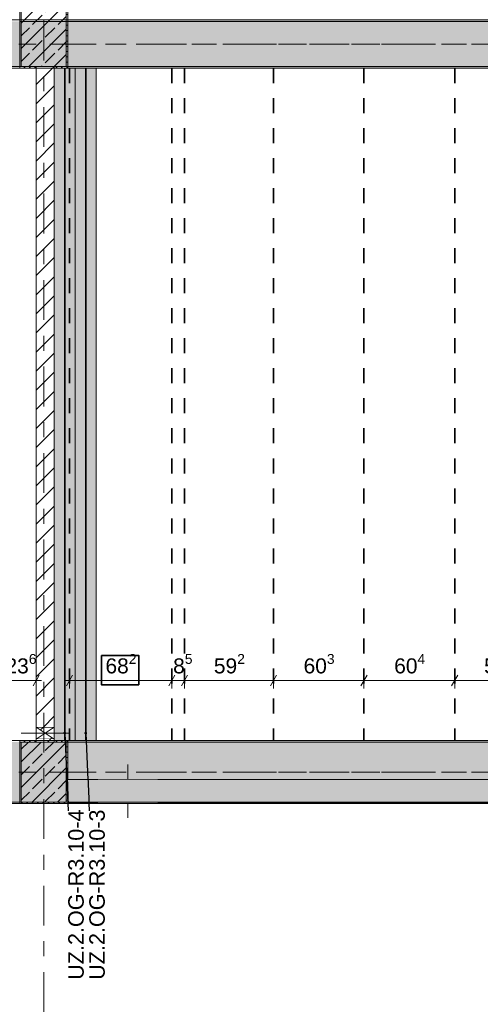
# Model space of a CAD drawing. Header units: metres. Extents: x -3.6 to 84.5, y -11 to 16.8.
# Tile 99 of 228: x 18.4 to 21.4, y 6.8 to 13.3. Entities that reach past the tile are written whole.
import ezdxf

# ---------------------------------------------------------------- set-up
doc = ezdxf.new("R2010")
doc.units = ezdxf.units.M
doc.header["$MEASUREMENT"] = 0
for name, pattern in [('Achse', [0.2, 0.1, -0.05, 0, -0.05]), ('Strichlinie doppelt', [0.546806, 0.264583, -0.105833, 0.070556, -0.105833]), ('Strichlinie eng', [0.115, 0.075, -0.04]), ('Wipeout_Contour', [1, 0, -1])]:
    doc.linetypes.add(name, pattern=pattern)
for name, color, linetype in [('155 - Bemaßung_ Beschriftung.Ausbau - Deckenelemente', 7, 'Continuous'), ('451 - Universal.Achsen Raster', 7, 'Continuous'), ('605 - Struktur.Wand Innen', 7, 'Continuous'), ('607 - Struktur.Stütze', 7, 'Continuous'), ('608 - Struktur.Träger', 7, 'Continuous'), ('612 - Struktur.Stahlbau', 7, 'Continuous'), ('Abbruch_605 - Struktur.Wand Innen', 7, 'Continuous'), ('Neubau_605 - Struktur.Wand Innen', 7, 'Continuous'), ('Neubau_612 - Struktur.Stahlbau', 7, 'Continuous')]:
    doc.layers.add(name, color=color, linetype=linetype)
doc.styles.add('ERSTELLTER_STIL_2', font='txt')
doc.linetypes.add('Abbruch 1', pattern='A,0,[1,2022.0244.A_L5A-PL04.09_iA_Deckenelemente 2.OG1.Shx,S=0.001984,R=0,X=0,Y=0],-0.25,0', length=0.25)
doc.dimstyles.new('ERSTELLTER_STIL__1', dxfattribs={"dimtxt": 0.1, "dimasz": 0.0532, "dimexe": 0.18, "dimexo": 0.0625, "dimgap": 0, "dimtad": 1, "dimtih": 1, "dimtoh": 1, "dimzin": 0, "dimdsep": 46, "dimtxsty": 'ERSTELLTER_STIL_2', "dimblk": 'ARROWHEAD_2', "dimblk1": 'ARROWHEAD_2', "dimblk2": 'ARROWHEAD_2', "dimcen": 0.09, "dimse1": 1, "dimse2": 1, "dimclrd": 7, "dimclre": 7, "dimclrt": 7, "dimazin": 0, "dimtfac": 1, "dimtdec": 4, "dimtmove": 0, "dimatfit": 3, "dimfxl": 1, "dimtolj": 1, "dimtzin": 0, "dimarcsym": 0})
doc.dimstyles.new('ERSTELLTER_STIL__2', dxfattribs={"dimtxt": 0.1, "dimasz": 0.0532, "dimexe": 0.18, "dimexo": 0.0625, "dimgap": 0, "dimtad": 1, "dimtih": 1, "dimtoh": 1, "dimzin": 0, "dimdsep": 46, "dimtxsty": 'ERSTELLTER_STIL_2', "dimblk": 'ARROWHEAD_2', "dimblk1": 'ARROWHEAD_2', "dimblk2": 'ARROWHEAD_2', "dimcen": 0.09, "dimse1": 1, "dimse2": 1, "dimclrd": 7, "dimclre": 7, "dimclrt": 7, "dimazin": 0, "dimtfac": 1, "dimtdec": 4, "dimtmove": 2, "dimatfit": 3, "dimfxl": 1, "dimtolj": 1, "dimtzin": 0, "dimarcsym": 0})
doc.dimstyles.new('ERSTELLTER_STIL__7', dxfattribs={"dimtxt": 0.18, "dimasz": 0.03648, "dimexe": 0.18, "dimexo": 0.0625, "dimgap": 0, "dimtad": 0, "dimtih": 1, "dimtoh": 1, "dimdec": 4, "dimzin": 0, "dimdsep": 46, "dimcen": 0.09, "dimadec": 0, "dimazin": 0, "dimtfac": 1, "dimtdec": 4, "dimtmove": 0, "dimatfit": 3, "dimldrblk": 'ARROWHEAD_11', "dimfxl": 1, "dimtolj": 1, "dimtzin": 0, "dimarcsym": 0})
pattern_1 = [(45, (0, 0), (-0.08485281, 0.08485281), []), (45, (-0.04243, 0.04243), (-0.08485281, 0.08485281), [0.09, -0.03])]
pattern_2 = [(45, (0, 0), (-0.01767767, 0.01767767), [0, -0.025])]
pattern_3 = [(45, (0, 0), (-0.0636396, 0.0636396), [])]
pattern_4 = [(135, (0, 0), (0.053033, 0.053033), []), (135, (-0.01768, -0.01768), (0.053033, 0.053033), [])]

# ---------------------------------------------------------------- blocks, each defined once
blk = doc.blocks.new('*D186')
at = {"layer": '155 - Bemaßung_ Beschriftung.Ausbau - Deckenelemente', "color": 7, "linetype": 'Continuous', "lineweight": 5}
for p, q in [((18.7212, 8.945), (18.6808, 8.875)), ((18.701, 8.8575), (18.701, 8.9625)), ((19.4032, 8.945), (19.3628, 8.875)), ((19.383, 8.8575), (19.383, 8.9625)), ((18.6668, 8.91), (18.701, 8.91)), ((18.701, 8.91), (19.383, 8.91))]:
    blk.add_line(p, q, dxfattribs=at)
at = {"layer": '155 - Bemaßung_ Beschriftung.Ausbau - Deckenelemente', "color": 7, "lineweight": 5, "insert": (18.9411, 8.9283), "char_height": 0.1, "attachment_point": 7, "style": 'ERSTELLTER_STIL_2'}
blk.add_mtext('\\A1;{\\pql;\\fArial|b0|i0|c0|p38;68\\fArial|b0|i0|c0|p38;\\A1{\\H.66x;\\S2^  ;}}', dxfattribs=at)
blk = doc.blocks.new('ARROWHEAD_2')
at = {"color": 0, "linetype": 'Continuous', "lineweight": 0}
for p, q in [((0, 0), (-1, 0)), ((-0.38, -0.66), (0.38, 0.66))]:
    blk.add_line(p, q, dxfattribs=at)
blk = doc.blocks.new('*D187')
at = {"layer": '155 - Bemaßung_ Beschriftung.Ausbau - Deckenelemente', "color": 7, "linetype": 'Continuous', "lineweight": 5}
for p, q in [((19.4032, 8.945), (19.3628, 8.875)), ((19.383, 8.8575), (19.383, 8.9625)), ((19.4882, 8.945), (19.4478, 8.875)), ((19.468, 8.8575), (19.468, 8.9625)), ((19.383, 8.91), (19.468, 8.91))]:
    blk.add_line(p, q, dxfattribs=at)
at = {"layer": '155 - Bemaßung_ Beschriftung.Ausbau - Deckenelemente', "color": 7, "lineweight": 5, "insert": (19.392, 8.9283), "char_height": 0.1, "attachment_point": 7, "style": 'ERSTELLTER_STIL_2'}
blk.add_mtext('\\A1;{\\pql;\\fArial|b0|i0|c0|p38;8\\fArial|b0|i0|c0|p38;\\A1{\\H.66x;\\S5^  ;}}', dxfattribs=at)
blk = doc.blocks.new('*D188')
at = {"layer": '155 - Bemaßung_ Beschriftung.Ausbau - Deckenelemente', "color": 7, "linetype": 'Continuous', "lineweight": 5}
for p, q in [((19.4882, 8.945), (19.4478, 8.875)), ((19.468, 8.8575), (19.468, 8.9625)), ((20.0802, 8.945), (20.0398, 8.875)), ((20.06, 8.8575), (20.06, 8.9625)), ((19.468, 8.91), (20.06, 8.91))]:
    blk.add_line(p, q, dxfattribs=at)
at = {"layer": '155 - Bemaßung_ Beschriftung.Ausbau - Deckenelemente', "color": 7, "lineweight": 5, "insert": (19.6631, 8.9283), "char_height": 0.1, "attachment_point": 7, "style": 'ERSTELLTER_STIL_2'}
blk.add_mtext('\\A1;{\\pql;\\fArial|b0|i0|c0|p38;59\\fArial|b0|i0|c0|p38;\\A1{\\H.66x;\\S2^  ;}}', dxfattribs=at)
blk = doc.blocks.new('*D189')
at = {"layer": '155 - Bemaßung_ Beschriftung.Ausbau - Deckenelemente', "color": 7, "linetype": 'Continuous', "lineweight": 5}
for p, q in [((20.0802, 8.945), (20.0398, 8.875)), ((20.06, 8.8575), (20.06, 8.9625)), ((20.6832, 8.945), (20.6428, 8.875)), ((20.663, 8.8575), (20.663, 8.9625)), ((20.06, 8.91), (20.663, 8.91))]:
    blk.add_line(p, q, dxfattribs=at)
at = {"layer": '155 - Bemaßung_ Beschriftung.Ausbau - Deckenelemente', "color": 7, "lineweight": 5, "insert": (20.2606, 8.9283), "char_height": 0.1, "attachment_point": 7, "style": 'ERSTELLTER_STIL_2'}
blk.add_mtext('\\A1;{\\pql;\\fArial|b0|i0|c0|p38;60\\fArial|b0|i0|c0|p38;\\A1{\\H.66x;\\S3^  ;}}', dxfattribs=at)
blk = doc.blocks.new('*D190')
at = {"layer": '155 - Bemaßung_ Beschriftung.Ausbau - Deckenelemente', "color": 7, "linetype": 'Continuous', "lineweight": 5}
for p, q in [((20.6832, 8.945), (20.6428, 8.875)), ((20.663, 8.8575), (20.663, 8.9625)), ((21.2872, 8.945), (21.2468, 8.875)), ((21.267, 8.8575), (21.267, 8.9625)), ((20.663, 8.91), (21.267, 8.91))]:
    blk.add_line(p, q, dxfattribs=at)
at = {"layer": '155 - Bemaßung_ Beschriftung.Ausbau - Deckenelemente', "color": 7, "lineweight": 5, "insert": (20.8641, 8.9283), "char_height": 0.1, "attachment_point": 7, "style": 'ERSTELLTER_STIL_2'}
blk.add_mtext('\\A1;{\\pql;\\fArial|b0|i0|c0|p38;60\\fArial|b0|i0|c0|p38;\\A1{\\H.66x;\\S4^  ;}}', dxfattribs=at)
blk = doc.blocks.new('*D191')
at = {"layer": '155 - Bemaßung_ Beschriftung.Ausbau - Deckenelemente', "color": 7, "linetype": 'Continuous', "lineweight": 5}
for p, q in [((21.2872, 8.945), (21.2468, 8.875)), ((21.267, 8.8575), (21.267, 8.9625)), ((21.8812, 8.945), (21.8408, 8.875)), ((21.861, 8.8575), (21.861, 8.9625)), ((21.267, 8.91), (21.861, 8.91))]:
    blk.add_line(p, q, dxfattribs=at)
at = {"layer": '155 - Bemaßung_ Beschriftung.Ausbau - Deckenelemente', "color": 7, "lineweight": 5, "insert": (21.4631, 8.9283), "char_height": 0.1, "attachment_point": 7, "style": 'ERSTELLTER_STIL_2'}
blk.add_mtext('\\A1;{\\pql;\\fArial|b0|i0|c0|p38;59\\fArial|b0|i0|c0|p38;\\A1{\\H.66x;\\S4^  ;}}', dxfattribs=at)
blk = doc.blocks.new('*D204')
at = {"layer": '155 - Bemaßung_ Beschriftung.Ausbau - Deckenelemente', "color": 7, "linetype": 'Continuous', "lineweight": 5}
for p, q in [((18.2642, 8.945), (18.2238, 8.875)), ((18.244, 8.8575), (18.244, 8.9625)), ((18.4598, 8.875), (18.5002, 8.945)), ((18.48, 8.8575), (18.48, 8.9625)), ((18.244, 8.91), (18.48, 8.91)), ((18.48, 8.91), (18.5142, 8.91))]:
    blk.add_line(p, q, dxfattribs=at)
at = {"layer": '155 - Bemaßung_ Beschriftung.Ausbau - Deckenelemente', "color": 7, "lineweight": 5, "insert": (18.2752, 8.9283), "char_height": 0.1, "attachment_point": 7, "style": 'ERSTELLTER_STIL_2'}
blk.add_mtext('\\A1;{\\pql;\\fArial|b0|i0|c0|p38;23\\fArial|b0|i0|c0|p38;\\A1{\\H.66x;\\S6^  ;}}', dxfattribs=at)
blk = doc.blocks.new('ARROWHEAD_11')
at = {"color": 0, "linetype": 'Continuous', "lineweight": 0}
blk.add_line((0, 0), (-1, 0), dxfattribs=at)
at = {"color": 0, "linetype": 'Continuous', "lineweight": 0, "const_width": 0.25, "flags": 128}
blk.add_lwpolyline([(-0.125, 0, 1), (0.125, 0, 1)], format="xyb", close=True, dxfattribs=at)

msp = doc.modelspace()

# ---------------------------------------------------------------- hatches: boundary and pattern name
at = {"layer": '607 - Struktur.Stütze', "linetype": 'Continuous', "lineweight": 0, "true_color": 0x000000}
h = msp.add_hatch(dxfattribs=at)
h.set_pattern_fill('Beton__Stahlbeton_0001', color=18, style=0, pattern_type=2)
h.set_pattern_definition(pattern_1)
h.paths.add_polyline_path([(18.38, 13), (18.68, 13), (18.68, 13.45), (18.38, 13.45)])
h = msp.add_hatch(dxfattribs=at)
h.set_pattern_fill('Gips_0001', color=18, style=0, pattern_type=2)
h.set_pattern_definition(pattern_2)
h.paths.add_polyline_path([(18.37, 13.445), (18.37, 12.99), (18.48, 12.99), (18.48, 13), (18.38, 13), (18.38, 13.445)])
h = msp.add_hatch(dxfattribs=at)
h.set_pattern_fill('Gips_0001', color=18, style=0, pattern_type=2)
h.set_pattern_definition(pattern_2)
h.paths.add_polyline_path([(18.68, 13), (18.6, 13), (18.6, 12.99), (18.69, 12.99), (18.69, 13.445), (18.68, 13.445)])
h = msp.add_hatch(dxfattribs=at)
h.set_pattern_fill('Gips_0001', color=18, style=0, pattern_type=2)
h.set_pattern_definition(pattern_2)
h.paths.add_polyline_path([(18.37, 8.51), (18.37, 8.09), (18.69, 8.09), (18.69, 8.51), (18.6, 8.51), (18.6, 8.5), (18.68, 8.5), (18.68, 8.1), (18.38, 8.1), (18.38, 8.5), (18.48, 8.5), (18.48, 8.51)])
h = msp.add_hatch(dxfattribs=at)
h.set_pattern_fill('Beton__Stahlbeton_0001', color=18, style=0, pattern_type=2)
h.set_pattern_definition(pattern_1)
h.paths.add_polyline_path([(18.38, 8.1), (18.68, 8.1), (18.68, 8.5), (18.38, 8.5)])
at = {"layer": '608 - Struktur.Träger', "linetype": 'Continuous', "lineweight": 0, "true_color": 0x000000}
h = msp.add_hatch(dxfattribs=at)
h.set_pattern_fill('Gips_0001', color=18, style=0, pattern_type=2)
h.set_pattern_definition(pattern_2)
h.paths.add_polyline_path([(18.69, 13.31), (18.69, 13.3), (21.97, 13.3), (21.97, 13.31)])
h = msp.add_hatch(dxfattribs=at)
h.set_pattern_fill('Gips_0001', color=18, style=0, pattern_type=2)
h.set_pattern_definition(pattern_2)
h.paths.add_polyline_path([(21.97, 13), (18.69, 13), (18.69, 12.99), (21.97, 12.99)])
h = msp.add_hatch(dxfattribs=at)
h.set_pattern_fill('Gips_0001', color=18, style=0, pattern_type=2)
h.set_pattern_definition(pattern_2)
h.paths.add_polyline_path([(18.69, 8.5), (25.57, 8.5), (25.57, 8.51), (18.69, 8.51)])
at = {"layer": '612 - Struktur.Stahlbau', "linetype": 'Continuous', "lineweight": 0, "true_color": 0x30307f}
msp.add_hatch(color=177, dxfattribs=at).paths.add_polyline_path([(18.74, 12.99), (18.88, 12.99), (18.88, 8.51), (18.74, 8.51)])
at = {"layer": 'Abbruch_605 - Struktur.Wand Innen', "linetype": 'Continuous', "lineweight": 0, "true_color": 0x000000}
h = msp.add_hatch(dxfattribs=at)
h.set_pattern_fill('MW_Ziegel_0001', color=18, style=0, pattern_type=2)
h.set_pattern_definition(pattern_3)
h.paths.add_polyline_path([(18.6, 8.6), (18.48, 8.6), (18.54, 8.56)])
h = msp.add_hatch(dxfattribs=at)
h.set_pattern_fill('MW_Ziegel_0001', color=18, style=0, pattern_type=2)
h.set_pattern_definition(pattern_3)
h.paths.add_polyline_path([(18.48, 8.52), (18.6, 8.52), (18.54, 8.56)])
at = {"layer": 'Neubau_605 - Struktur.Wand Innen', "linetype": 'Continuous', "lineweight": 0, "true_color": 0x000000}
for points in [[(19.29, 8.25), (18.89, 8.25), (19.09, 8.1725)], [(18.89, 8.095), (19.29, 8.095), (19.09, 8.1725)]]:
    msp.add_hatch(color=18, dxfattribs=at).paths.add_polyline_path(points)
at = {"layer": 'Neubau_612 - Struktur.Stahlbau', "linetype": 'Continuous', "lineweight": 0, "true_color": 0x000000}
h = msp.add_hatch(dxfattribs=at)
h.set_pattern_fill('Metall__Stahl_0001', color=18, style=0, pattern_type=2)
h.set_pattern_definition(pattern_4)
h.paths.add_polyline_path([(18.6728, 8.51), (18.6728, 12.99), (18.6673, 12.99), (18.6673, 8.51)])
h = msp.add_hatch(dxfattribs=at)
h.set_pattern_fill('Metall__Stahl_0001', color=18, style=0, pattern_type=2)
h.set_pattern_definition(pattern_4)
h.paths.add_polyline_path([(18.8128, 8.51), (18.8128, 12.99), (18.8073, 12.99), (18.8073, 8.51)])

# ---------------------------------------------------------------- linework, layer by layer
at = {"layer": '155 - Bemaßung_ Beschriftung.Ausbau - Deckenelemente', "color": 7, "linetype": 'Achse', "lineweight": 35}
for p, q in [((18.701, 12.99), (18.701, 8.51)), ((19.383, 12.99), (19.383, 8.51)), ((19.468, 12.99), (19.468, 8.51)), ((20.06, 12.99), (20.06, 8.51)), ((20.663, 12.99), (20.663, 8.51)), ((21.267, 12.99), (21.267, 8.51))]:
    msp.add_line(p, q, dxfattribs=at)
at = {"layer": '155 - Bemaßung_ Beschriftung.Ausbau - Deckenelemente', "color": 1, "linetype": 'Continuous', "lineweight": 35, "flags": 128}
msp.add_lwpolyline([(18.9147, 9.0767), (19.1627, 9.0767), (19.1627, 8.8816), (18.9147, 8.8816)], close=True, dxfattribs=at)
at = {"layer": '451 - Universal.Achsen Raster', "color": 160, "linetype": 'Strichlinie doppelt', "lineweight": 9, "true_color": 0x3232ff}
for p, q in [((64.935, 13.15), (-3.175, 13.15)), ((64.935, 8.3), (-3.175, 8.3))]:
    msp.add_line(p, q, dxfattribs=at)
at = {"layer": '605 - Struktur.Wand Innen', "color": 7, "linetype": 'Continuous', "lineweight": 13, "flags": 128}
for points in [[(19.29, 8.25), (18.89, 8.25)], [(18.89, 8.095), (19.29, 8.095)]]:
    msp.add_lwpolyline(points, dxfattribs=at)
at = {"layer": '607 - Struktur.Stütze', "color": 7, "linetype": 'Continuous', "lineweight": 13, "flags": 128}
for points in [[(18.38, 13), (18.68, 13), (18.68, 13.45), (18.38, 13.45)], [(18.38, 8.1), (18.68, 8.1), (18.68, 8.5), (18.38, 8.5)]]:
    msp.add_lwpolyline(points, close=True, dxfattribs=at)
at = {"layer": '607 - Struktur.Stütze', "color": 7, "linetype": 'Continuous', "lineweight": 5, "flags": 128}
for points in [[(18.37, 13.445), (18.37, 12.99), (18.48, 12.99)], [(18.6, 12.99), (18.69, 12.99), (18.69, 13.445)], [(18.48, 8.51), (18.37, 8.51), (18.37, 8.09), (18.69, 8.09), (18.69, 8.51), (18.6, 8.51)]]:
    msp.add_lwpolyline(points, dxfattribs=at)
at = {"layer": '608 - Struktur.Träger', "color": 7, "linetype": 'Continuous', "lineweight": 13}
for p, q in [((14.78, 13.31), (47.48, 13.31)), ((18.69, 13.3), (18.37, 13.3)), ((21.97, 13.3), (18.69, 13.3)), ((25.57, 8.5), (18.69, 8.5))]:
    msp.add_line(p, q, dxfattribs=at)
at = {"layer": '608 - Struktur.Träger', "color": 7, "linetype": 'Continuous', "lineweight": 5}
for p, q in [((18.69, 13.31), (18.69, 13.3)), ((21.97, 13.31), (18.69, 13.31)), ((18.69, 13), (18.69, 12.99)), ((21.97, 12.99), (18.69, 12.99)), ((18.69, 8.51), (18.69, 8.5)), ((25.57, 8.51), (18.69, 8.51))]:
    msp.add_line(p, q, dxfattribs=at)
at = {"layer": '608 - Struktur.Träger', "color": 7, "linetype": 'Achse', "lineweight": 9}
for p, q in [((14.78, 13.15), (47.48, 13.15)), ((0.38, 8.3), (61.88, 8.3))]:
    msp.add_line(p, q, dxfattribs=at)
at = {"layer": 'Abbruch_605 - Struktur.Wand Innen', "color": 7, "linetype": 'Abbruch 1', "lineweight": 18}
for p, q in [((18.6, 8.6), (18.48, 8.6)), ((18.48, 8.52), (18.6, 8.52))]:
    msp.add_line(p, q, dxfattribs=at)
at = {"layer": 'Abbruch_605 - Struktur.Wand Innen', "color": 160, "linetype": 'Abbruch 1', "lineweight": 5, "true_color": 0x3232ff}
for p, q in [((18.38, 8.56), (18.7, 8.56)), ((18.38, 8.56), (18.7, 8.56)), ((19.09, 7.995), (19.09, 8.35))]:
    msp.add_line(p, q, dxfattribs=at)
at = {"layer": 'Abbruch_605 - Struktur.Wand Innen', "color": 7, "linetype": 'Abbruch 1', "lineweight": 13}
for p, q in [((18.89, 8.25), (18.89, 8.095)), ((19.29, 8.095), (19.29, 8.25))]:
    msp.add_line(p, q, dxfattribs=at)
at = {"layer": 'Abbruch_605 - Struktur.Wand Innen', "color": 7, "linetype": 'Abbruch 1', "lineweight": 18, "flags": 128}
for points in [[(18.48, 8.6), (18.48, 8.52)], [(18.6, 8.52), (18.6, 8.6)]]:
    msp.add_lwpolyline(points, dxfattribs=at)
at = {"layer": 'Neubau_605 - Struktur.Wand Innen', "color": 1, "linetype": 'Continuous', "lineweight": 9}
for p, q in [((18.48, 8.52), (18.6, 8.6)), ((18.48, 8.6), (18.6, 8.52))]:
    msp.add_line(p, q, dxfattribs=at)
at = {"layer": 'Neubau_605 - Struktur.Wand Innen', "color": 1, "linetype": 'Strichlinie eng', "lineweight": 9}
for p, q in [((19.29, 8.095), (18.89, 8.25)), ((18.89, 8.095), (19.29, 8.25))]:
    msp.add_line(p, q, dxfattribs=at)
at = {"layer": 'Neubau_612 - Struktur.Stahlbau', "color": 1, "linetype": 'Continuous', "lineweight": 9}
for p, q in [((18.6728, 12.99), (18.6673, 12.99)), ((18.6673, 12.99), (18.6673, 8.51)), ((18.6728, 12.99), (18.6728, 8.51)), ((18.8128, 12.99), (18.8073, 12.99)), ((18.8073, 12.99), (18.8073, 8.51)), ((18.8128, 12.99), (18.8128, 8.51)), ((18.6728, 8.51), (18.6673, 8.51)), ((18.8128, 8.51), (18.8073, 8.51))]:
    msp.add_line(p, q, dxfattribs=at)
at = {"layer": 'Neubau_612 - Struktur.Stahlbau', "color": 1, "linetype": 'Achse', "lineweight": 9}
for p, q in [((18.67, 8.51), (18.67, 12.99)), ((18.81, 8.51), (18.81, 12.99))]:
    msp.add_line(p, q, dxfattribs=at)
at = {"layer": 'Neubau_612 - Struktur.Stahlbau', "color": 1, "linetype": 'Continuous', "lineweight": 13}
for p, q in [((18.74, 8.51), (18.74, 12.99)), ((18.74, 8.51), (18.74, 12.99)), ((18.88, 12.99), (18.74, 12.99)), ((18.88, 8.51), (18.88, 12.99)), ((18.88, 8.51), (18.74, 8.51))]:
    msp.add_line(p, q, dxfattribs=at)

# ---------------------------------------------------------------- dimensions: what is measured, and where the dimension line sits
at = {"layer": '155 - Bemaßung_ Beschriftung.Ausbau - Deckenelemente', "color": 7, "linetype": 'Continuous', "lineweight": 5}
for base, p1, p2, dimstyle, picture, middle in [((19.383, 8.91), (18.701, 8.51), (19.383, 8.51), 'ERSTELLTER_STIL__1', '*D186', (19.1524, 8.98)), ((19.468025, 8.9099822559), (19.383025, 8.5099820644), (19.468025, 8.5099820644), 'ERSTELLTER_STIL__2', '*D187', (19.5651635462, 8.9799822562)), ((20.06, 8.91), (19.468, 8.51), (20.06, 8.51), 'ERSTELLTER_STIL__1', '*D188', (19.8744, 8.98)), ((20.663, 8.91), (20.06, 8.51), (20.663, 8.51), 'ERSTELLTER_STIL__1', '*D189', (20.4719, 8.98)), ((21.267, 8.91), (20.663, 8.51), (21.267, 8.51), 'ERSTELLTER_STIL__1', '*D190', (21.0754, 8.98)), ((21.861, 8.91), (21.267, 8.51), (21.861, 8.51), 'ERSTELLTER_STIL__1', '*D191', (21.6744, 8.98))]:
    dim = msp.add_linear_dim(base=base, p1=p1, p2=p2, dimstyle=dimstyle, dxfattribs=at)
    dim.commit()
    dim.dimension.update_dxf_attribs({"geometry": picture, "text_midpoint": middle, "dimtype": 160})

# ---------------------------------------------------------------- next in the draw order: wipeouts: each hides what was drawn before it
at = {"color": 254, "linetype": 'Wipeout_Contour', "lineweight": 0, "ltscale": 86.094833}
msp.add_wipeout([(18.48, 13), (18.48, 8.6), (18.6, 8.6), (18.6, 13)], dxfattribs=at).dxf.layer = '605 - Struktur.Wand Innen'
at = {"color": 254, "linetype": 'Wipeout_Contour', "lineweight": 0, "ltscale": 81.621135}
msp.add_wipeout([(18.48, 8.5), (18.6, 8.5), (18.6, 8.52), (18.48, 8.52)], dxfattribs=at).dxf.layer = '605 - Struktur.Wand Innen'
at = {"color": 254, "linetype": 'Wipeout_Contour', "lineweight": 0, "ltscale": 94.409405}
msp.add_wipeout([(18.69, 8.095), (25.57, 8.095), (25.57, 8.25), (18.69, 8.25)], dxfattribs=at).dxf.layer = '605 - Struktur.Wand Innen'

# ---------------------------------------------------------------- next in the draw order: hatches: boundary and pattern name
at = {"layer": '605 - Struktur.Wand Innen', "linetype": 'Continuous', "lineweight": 0, "true_color": 0x000000}
h = msp.add_hatch(dxfattribs=at)
h.set_pattern_fill('MW_Ziegel_0001', color=18, style=0, pattern_type=2)
h.set_pattern_definition(pattern_3)
h.paths.add_polyline_path([(18.48, 13), (18.48, 8.6), (18.6, 8.6), (18.6, 13)])
h = msp.add_hatch(dxfattribs=at)
h.set_pattern_fill('MW_Ziegel_0001', color=18, style=0, pattern_type=2)
h.set_pattern_definition(pattern_3)
h.paths.add_polyline_path([(18.48, 8.5), (18.6, 8.5), (18.6, 8.52), (18.48, 8.52)])
at = {"layer": '608 - Struktur.Träger', "linetype": 'Continuous', "lineweight": 0, "true_color": 0x000000}
h = msp.add_hatch(dxfattribs=at)
h.set_pattern_fill('Beton__Stahlbeton_0001', color=18, style=0, pattern_type=2)
h.set_pattern_definition(pattern_1)
h.paths.add_polyline_path([(15.09, 13.3), (14.78, 13.3), (14.78, 13), (15.09, 13), (18.37, 13), (18.69, 13), (21.97, 13), (22.29, 13), (25.57, 13), (25.89, 13), (29.17, 13), (29.49, 13), (32.77, 13), (33.09, 13), (36.37, 13), (36.69, 13), (39.97, 13), (40.29, 13), (43.57, 13), (43.89, 13), (47.17, 13), (47.48, 13), (47.48, 13.3), (47.17, 13.3), (43.89, 13.3), (43.57, 13.3), (40.29, 13.3), (39.97, 13.3), (36.69, 13.3), (36.37, 13.3), (33.09, 13.3), (32.77, 13.3), (29.49, 13.3), (29.17, 13.3), (25.89, 13.3), (25.57, 13.3), (22.29, 13.3), (21.97, 13.3), (18.69, 13.3), (18.37, 13.3)])
h = msp.add_hatch(dxfattribs=at)
h.set_pattern_fill('Beton__Stahlbeton_0001', color=18, style=0, pattern_type=2)
h.set_pattern_definition(pattern_1)
h.paths.add_polyline_path([(0.69, 8.5), (0.38, 8.5), (0.38, 8.1), (0.69, 8.1), (7.57, 8.1), (7.89, 8.1), (11.17, 8.1), (11.49, 8.1), (14.77, 8.1), (15.09, 8.1), (18.37, 8.1), (18.69, 8.1), (25.57, 8.1), (25.89, 8.1), (29.23, 8.1), (29.4, 8.1), (32.77, 8.1), (33.09, 8.1), (39.97, 8.1), (40.29, 8.1), (47.17, 8.1), (47.49, 8.1), (50.77, 8.1), (51.09, 8.1), (54.37, 8.1), (54.69, 8.1), (61.57, 8.1), (61.88, 8.1), (61.88, 8.5), (61.57, 8.5), (58.205, 8.5), (58.055, 8.5), (54.69, 8.5), (54.37, 8.5), (51.09, 8.5), (50.77, 8.5), (47.49, 8.5), (47.17, 8.5), (43.81, 8.5), (43.66, 8.5), (40.29, 8.5), (39.97, 8.5), (39.03, 8.5), (38.9, 8.5), (37.71, 8.5), (37.58, 8.5), (36.61, 8.5), (36.46, 8.5), (33.09, 8.5), (32.77, 8.5), (29.4, 8.5), (29.23, 8.5), (25.89, 8.5), (25.57, 8.5), (18.69, 8.5), (18.37, 8.5), (15.09, 8.5), (14.77, 8.5), (11.49, 8.5), (11.17, 8.5), (7.89, 8.5), (7.57, 8.5)])
h = msp.add_hatch(dxfattribs=at)
h.set_pattern_fill('Gips_0001', color=18, style=0, pattern_type=2)
h.set_pattern_definition(pattern_2)
h.paths.add_polyline_path([(25.57, 8.1), (18.69, 8.1), (18.69, 8.09), (25.57, 8.09)])
at = {"layer": '612 - Struktur.Stahlbau', "linetype": 'Continuous', "lineweight": 0, "true_color": 0x30307f}
msp.add_hatch(color=177, dxfattribs=at).paths.add_polyline_path([(18.6, 12.99), (18.74, 12.99), (18.74, 8.51), (18.6, 8.51)])

# ---------------------------------------------------------------- next in the draw order: linework, layer by layer
at = {"layer": '451 - Universal.Achsen Raster', "color": 160, "linetype": 'Strichlinie doppelt', "lineweight": 9, "true_color": 0x3232ff}
msp.add_line((18.53, -10.585), (18.53, 16.355), dxfattribs=at)
at = {"layer": '605 - Struktur.Wand Innen', "color": 7, "linetype": 'Continuous', "lineweight": 18, "flags": 128}
for points in [[(18.48, 13), (18.48, 8.6)], [(18.6, 8.6), (18.6, 13)], [(18.48, 8.52), (18.48, 8.5)], [(18.6, 8.5), (18.6, 8.52)]]:
    msp.add_lwpolyline(points, dxfattribs=at)
at = {"layer": '605 - Struktur.Wand Innen', "color": 7, "linetype": 'Continuous', "lineweight": 13, "flags": 128}
for points in [[(18.89, 8.25), (18.69, 8.25)], [(25.57, 8.25), (19.29, 8.25)], [(18.69, 8.095), (18.89, 8.095)], [(19.29, 8.095), (25.57, 8.095)]]:
    msp.add_lwpolyline(points, dxfattribs=at)
at = {"layer": '608 - Struktur.Träger', "color": 7, "linetype": 'Continuous', "lineweight": 13}
for p, q in [((14.78, 12.99), (47.48, 12.99)), ((0.38, 8.51), (61.88, 8.51)), ((18.69, 8.5), (18.37, 8.5)), ((0.38, 8.09), (61.88, 8.09))]:
    msp.add_line(p, q, dxfattribs=at)
at = {"layer": '608 - Struktur.Träger', "color": 7, "linetype": 'Continuous', "lineweight": 5}
for p in [(18.69, 8.1), (25.57, 8.09)]:
    msp.add_line(p, (18.69, 8.09), dxfattribs=at)
at = {"layer": '608 - Struktur.Träger', "color": 7, "linetype": 'Continuous', "lineweight": 13, "flags": 128}
for points in [[(47.48, 13), (47.17, 13), (43.89, 13), (43.57, 13), (40.29, 13), (39.97, 13), (36.69, 13), (36.37, 13), (33.09, 13), (32.77, 13), (29.49, 13), (29.17, 13), (25.89, 13), (25.57, 13), (22.29, 13), (21.97, 13), (18.69, 13), (18.37, 13), (15.09, 13), (14.78, 13)], [(54.69, 8.1), (54.37, 8.1), (51.09, 8.1), (50.77, 8.1), (47.49, 8.1), (47.17, 8.1), (40.29, 8.1), (39.97, 8.1), (33.09, 8.1), (32.77, 8.1), (29.4, 8.1), (29.23, 8.1), (25.89, 8.1), (25.57, 8.1), (18.69, 8.1), (18.37, 8.1), (15.09, 8.1), (14.77, 8.1), (11.49, 8.1), (11.17, 8.1), (7.89, 8.1), (7.57, 8.1), (0.69, 8.1), (0.38, 8.1)]]:
    msp.add_lwpolyline(points, dxfattribs=at)
at = {"layer": 'Neubau_612 - Struktur.Stahlbau', "color": 1, "linetype": 'Continuous', "lineweight": 13}
for p, q in [((18.6, 8.51), (18.6, 12.99)), ((18.74, 12.99), (18.6, 12.99)), ((18.74, 8.51), (18.6, 8.51))]:
    msp.add_line(p, q, dxfattribs=at)

# ---------------------------------------------------------------- next in the draw order: texts
at = {"layer": '155 - Bemaßung_ Beschriftung.Ausbau - Deckenelemente', "color": 1, "linetype": 'Continuous', "lineweight": 9, "char_height": 0.102917, "attachment_point": 2, "rotation": 90, "style": 'ERSTELLTER_STIL_2'}
for s, insert in [('\\A1;{\\pqc;\\fArial|b0|i0|c0|p38;UZ.2.OG-R3.10-4}', (18.6935, 7.4834)), ('\\A1;{\\pqc;\\fArial|b0|i0|c0|p38;UZ.2.OG-R3.10-3}', (18.8335, 7.4834))]:
    msp.add_mtext(s, dxfattribs=dict(at, insert=insert))

# ---------------------------------------------------------------- next in the draw order: dimensions: what is measured, and where the dimension line sits
at = {"layer": '155 - Bemaßung_ Beschriftung.Ausbau - Deckenelemente', "color": 7, "linetype": 'Continuous', "lineweight": 5}
dim = msp.add_linear_dim(base=(18.48, 8.91), p1=(18.244, 8.51), p2=(18.48, 10.75), dimstyle='ERSTELLTER_STIL__2', dxfattribs=at)
dim.commit()
dim.dimension.update_dxf_attribs({"geometry": '*D204', "text_midpoint": (18.4865, 8.98), "dimtype": 160})

# ---------------------------------------------------------------- next in the draw order: leaders
at = {"layer": '155 - Bemaßung_ Beschriftung.Ausbau - Deckenelemente', "color": 1, "linetype": 'Continuous', "lineweight": 9, "annotation_type": 0, "has_hookline": 1, "hookline_direction": 1, "horizontal_direction": (0, 1, 0)}
for points, text_width in [([(18.67, 8.56), (18.6935, 8.0411)], 1.1154), ([(18.81, 8.56), (18.8335, 8.0413)], 1.1158)]:
    msp.add_leader(points, dimstyle='ERSTELLTER_STIL__7', dxfattribs=dict(at, text_width=text_width))

doc.saveas('drawing.dxf')
